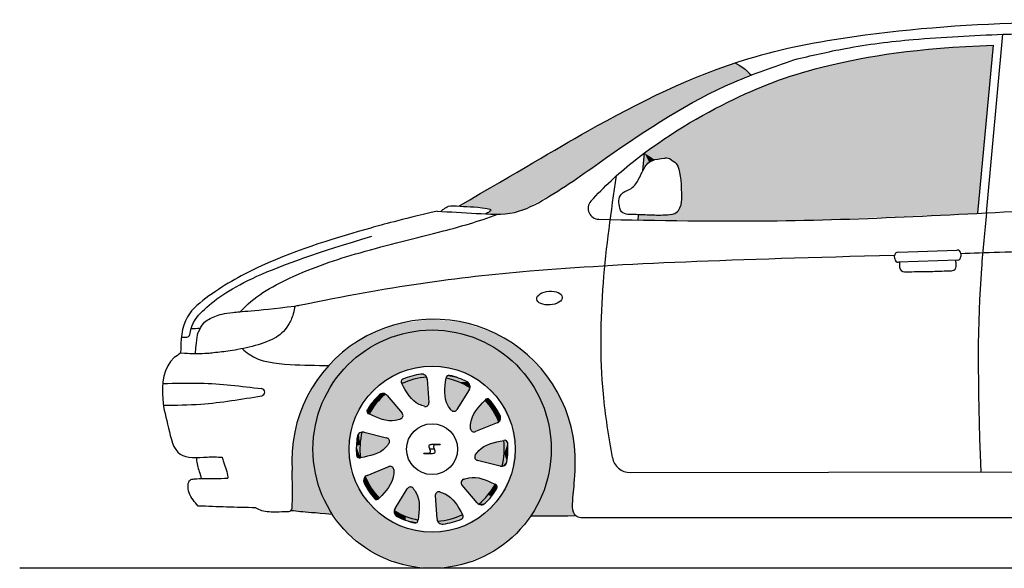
# Model space of a CAD drawing. Header units: millimetres. Extents: x 115.27 to 120.25, y 110.52 to 112.04.
# Tile 1 of 2: x 115.27 to 117.99, y 110.52 to 112.04. Entities that reach past the tile are written whole.
import ezdxf

# ---------------------------------------------------------------- set-up
doc = ezdxf.new("R2010")
doc.units = ezdxf.units.MM
doc.layers.add('HATCH', color=7, linetype='Continuous')

# ---------------------------------------------------------------- blocks, each defined once
blk = doc.blocks.new('*U44')
at = {"layer": 'HATCH', "linetype": 'Continuous'}
for points in [[(116.4162, 110.7243), (116.4225, 110.6531), (116.4199, 110.7321)], [(116.4211, 110.658), (116.4216, 110.6555), (116.4162, 110.7243)], [(116.4225, 110.6531), (116.4162, 110.7243), (116.4216, 110.6555)], [(116.4199, 110.7321), (116.4578, 110.659), (116.4284, 110.734)], [(116.4578, 110.659), (116.4199, 110.7321), (116.4225, 110.6531)], [(116.4914, 110.6712), (116.4284, 110.734), (116.4578, 110.659)], [(116.4284, 110.734), (116.4914, 110.6712), (116.4491, 110.7254)], [(116.4658, 110.711), (116.4491, 110.7254), (116.4914, 110.6712)]]:
    blk.add_solid(points, dxfattribs=at)
blk = doc.blocks.new('*U45')
at = {"layer": 'HATCH', "color": 252, "linetype": 'Continuous'}
for points in [[(116.4578, 110.659), (116.4225, 110.6531), (116.4883, 110.6588)], [(116.4883, 110.6588), (116.4225, 110.6531), (116.4637, 110.6502)], [(116.4915, 110.6711), (116.4578, 110.659), (116.4929, 110.6641)], [(116.4929, 110.6641), (116.4578, 110.659), (116.4883, 110.6588)], [(116.4225, 110.6531), (116.429, 110.6464), (116.4637, 110.6502)], [(116.4637, 110.6502), (116.429, 110.6464), (116.4382, 110.6448)]]:
    blk.add_solid(points, dxfattribs=at)
blk = doc.blocks.new('*U46')
at = {"layer": 'HATCH', "linetype": 'Continuous'}
for points in [[(116.4882, 110.7619), (116.5343, 110.7018), (116.4941, 110.7689)], [(116.4941, 110.7689), (116.5368, 110.7001), (116.5159, 110.7743)], [(116.5368, 110.7001), (116.4941, 110.7689), (116.5343, 110.7018)], [(116.5159, 110.7743), (116.5619, 110.7256), (116.5378, 110.7724)], [(116.5619, 110.7256), (116.5159, 110.7743), (116.5368, 110.7001)], [(116.582, 110.7552), (116.5378, 110.7724), (116.5619, 110.7256)], [(116.5343, 110.7018), (116.4882, 110.7619), (116.5321, 110.7041)], [(116.4907, 110.7531), (116.5321, 110.7041), (116.4882, 110.7619)]]:
    blk.add_solid(points, dxfattribs=at)
blk = doc.blocks.new('*U47')
at = {"layer": 'HATCH', "color": 252, "linetype": 'Continuous'}
for points in [[(116.5821, 110.7552), (116.5619, 110.7256), (116.5873, 110.7504)], [(116.5873, 110.7504), (116.5619, 110.7256), (116.5867, 110.7433)], [(116.5867, 110.7433), (116.5619, 110.7256), (116.5718, 110.722)], [(116.5619, 110.7256), (116.5368, 110.7001), (116.5718, 110.722)], [(116.5718, 110.722), (116.5368, 110.7001), (116.5544, 110.7026)], [(116.5544, 110.7026), (116.5368, 110.7001), (116.546, 110.6985)]]:
    blk.add_solid(points, dxfattribs=at)
blk = doc.blocks.new('*U48')
at = {"layer": 'HATCH', "linetype": 'Continuous'}
for points in [[(116.6058, 110.8764), (116.56, 110.8644), (116.607, 110.8407)], [(116.5266, 110.8359), (116.6017, 110.8053), (116.5412, 110.853)], [(116.5412, 110.853), (116.607, 110.8407), (116.56, 110.8644)], [(116.607, 110.8407), (116.5412, 110.853), (116.6017, 110.8053)], [(116.526, 110.8267), (116.5986, 110.8052), (116.5266, 110.8359)], [(116.5986, 110.8052), (116.526, 110.8267), (116.5956, 110.8057)], [(116.5332, 110.8211), (116.5956, 110.8057), (116.526, 110.8267)], [(116.6017, 110.8053), (116.5266, 110.8359), (116.5986, 110.8052)]]:
    blk.add_solid(points, dxfattribs=at)
blk = doc.blocks.new('*U49')
at = {"layer": 'HATCH', "color": 252, "linetype": 'Continuous'}
for points in [[(116.6059, 110.8765), (116.607, 110.8407), (116.613, 110.8757)], [(116.613, 110.8757), (116.607, 110.8407), (116.6167, 110.8696)], [(116.6167, 110.8696), (116.607, 110.8407), (116.6172, 110.8436)], [(116.607, 110.8407), (116.6017, 110.8053), (116.6145, 110.8177)], [(116.6145, 110.8177), (116.6017, 110.8053), (116.6101, 110.8094)], [(116.6172, 110.8436), (116.607, 110.8407), (116.6145, 110.8177)]]:
    blk.add_solid(points, dxfattribs=at)
blk = doc.blocks.new('*U50')
at = {"layer": 'HATCH', "linetype": 'Continuous'}
for points in [[(116.5539, 110.9885), (116.5239, 110.9518), (116.5759, 110.9603)], [(116.5154, 110.9315), (116.5759, 110.9603), (116.5239, 110.9518)], [(116.5759, 110.9603), (116.5154, 110.9315), (116.5924, 110.9286)], [(116.5137, 110.9092), (116.5924, 110.9286), (116.5154, 110.9315)], [(116.5924, 110.9286), (116.5137, 110.9092), (116.5899, 110.9267)], [(116.5185, 110.9014), (116.5899, 110.9267), (116.5137, 110.9092)], [(116.5899, 110.9267), (116.5185, 110.9014), (116.5871, 110.9253)], [(116.5277, 110.901), (116.5871, 110.9253), (116.5185, 110.9014)]]:
    blk.add_solid(points, dxfattribs=at)
blk = doc.blocks.new('*U51')
at = {"layer": 'HATCH', "color": 252, "linetype": 'Continuous'}
for points in [[(116.5601, 110.9921), (116.5539, 110.9886), (116.5667, 110.9894)], [(116.5667, 110.9894), (116.5539, 110.9886), (116.5824, 110.9686)], [(116.5539, 110.9886), (116.5759, 110.9603), (116.5824, 110.9686)], [(116.5824, 110.9686), (116.5759, 110.9603), (116.5954, 110.9461)], [(116.5759, 110.9603), (116.5924, 110.9286), (116.5954, 110.9461)], [(116.5954, 110.9461), (116.5924, 110.9286), (116.5967, 110.9368)]]:
    blk.add_solid(points, dxfattribs=at)
blk = doc.blocks.new('*U52')
at = {"layer": 'HATCH', "linetype": 'Continuous'}
for points in [[(116.446, 111.0487), (116.4433, 111.0014), (116.4803, 111.0388)], [(116.4483, 110.9799), (116.4803, 111.0388), (116.4433, 111.0014)], [(116.4803, 111.0388), (116.4483, 110.9799), (116.5123, 111.0228)], [(116.4601, 110.9608), (116.5123, 111.0228), (116.4483, 110.9799)], [(116.5123, 111.0228), (116.4601, 110.9608), (116.5115, 111.0198)], [(116.4686, 110.9574), (116.5115, 111.0198), (116.4601, 110.9608)], [(116.5115, 111.0198), (116.4686, 110.9574), (116.51, 111.0171)], [(116.4762, 110.9625), (116.51, 111.0171), (116.4686, 110.9574)]]:
    blk.add_solid(points, dxfattribs=at)
blk = doc.blocks.new('*U53')
at = {"layer": 'HATCH', "color": 252, "linetype": 'Continuous'}
for points in [[(116.4489, 111.0553), (116.446, 111.0488), (116.4807, 111.0493)], [(116.4807, 111.0493), (116.446, 111.0488), (116.5045, 111.0387)], [(116.446, 111.0488), (116.4803, 111.0388), (116.5045, 111.0387)], [(116.4558, 111.0569), (116.4489, 111.0553), (116.4807, 111.0493)], [(116.4803, 111.0388), (116.5123, 111.0228), (116.5045, 111.0387)], [(116.5045, 111.0387), (116.5123, 111.0228), (116.511, 111.032)]]:
    blk.add_solid(points, dxfattribs=at)
blk = doc.blocks.new('*U54')
at = {"layer": 'HATCH', "linetype": 'Continuous'}
for points in [[(116.3233, 111.0339), (116.3489, 110.9941), (116.3569, 111.0461)], [(116.3656, 110.9797), (116.3569, 111.0461), (116.3489, 110.9941)], [(116.3569, 111.0461), (116.3656, 110.9797), (116.3922, 111.052)], [(116.3864, 110.9711), (116.3922, 111.052), (116.3656, 110.9797)], [(116.3922, 111.052), (116.3864, 110.9711), (116.3933, 111.0491)], [(116.3953, 110.9733), (116.3933, 111.0491), (116.3864, 110.9711)], [(116.3933, 111.0491), (116.3953, 110.9733), (116.3937, 111.046)], [(116.3984, 110.9819), (116.3937, 111.046), (116.3953, 110.9733)]]:
    blk.add_solid(points, dxfattribs=at)
blk = doc.blocks.new('*U55')
at = {"layer": 'HATCH', "color": 252, "linetype": 'Continuous'}
for points in [[(116.3265, 111.0463), (116.3218, 111.041), (116.3569, 111.0461)], [(116.3569, 111.0461), (116.3218, 111.041), (116.3233, 111.034)], [(116.3511, 111.0549), (116.3265, 111.0463), (116.3922, 111.052)], [(116.3922, 111.052), (116.3265, 111.0463), (116.3569, 111.0461)], [(116.3765, 111.0603), (116.3511, 111.0549), (116.3857, 111.0587)], [(116.3857, 111.0587), (116.3511, 111.0549), (116.3922, 111.052)]]:
    blk.add_solid(points, dxfattribs=at)
blk = doc.blocks.new('*U56')
at = {"layer": 'HATCH', "linetype": 'Continuous'}
for points in [[(116.2528, 110.9795), (116.2989, 110.9308), (116.2779, 111.005)], [(116.3207, 110.9361), (116.2779, 111.005), (116.2989, 110.9308)], [(116.2779, 111.005), (116.3207, 110.9361), (116.2805, 111.0033)], [(116.3266, 110.9432), (116.2805, 111.0033), (116.3207, 110.9361)], [(116.2805, 111.0033), (116.3266, 110.9432), (116.2826, 111.001)], [(116.3241, 110.952), (116.2826, 111.001), (116.3266, 110.9432)], [(116.2328, 110.9499), (116.2769, 110.9327), (116.2528, 110.9795)], [(116.2989, 110.9308), (116.2528, 110.9795), (116.2769, 110.9327)]]:
    blk.add_solid(points, dxfattribs=at)
blk = doc.blocks.new('*U57')
at = {"layer": 'HATCH', "color": 252, "linetype": 'Continuous'}
for points in [[(116.2429, 110.9831), (116.228, 110.9618), (116.2528, 110.9795)], [(116.2603, 111.0025), (116.2429, 110.9831), (116.2528, 110.9795)], [(116.2779, 111.005), (116.2603, 111.0025), (116.2528, 110.9795)], [(116.2687, 111.0066), (116.2603, 111.0025), (116.2779, 111.005)], [(116.228, 110.9618), (116.2274, 110.9547), (116.2327, 110.9499)], [(116.2528, 110.9795), (116.228, 110.9618), (116.2327, 110.9499)]]:
    blk.add_solid(points, dxfattribs=at)
blk = doc.blocks.new('*U58')
at = {"layer": 'HATCH', "linetype": 'Continuous'}
for points in [[(116.2077, 110.8644), (116.2736, 110.8521), (116.213, 110.8998)], [(116.213, 110.8998), (116.2881, 110.8692), (116.2161, 110.8999)], [(116.2881, 110.8692), (116.213, 110.8998), (116.2736, 110.8521)], [(116.2887, 110.8784), (116.2161, 110.8999), (116.2881, 110.8692)], [(116.2161, 110.8999), (116.2887, 110.8784), (116.2192, 110.8994)], [(116.2815, 110.884), (116.2192, 110.8994), (116.2887, 110.8784)], [(116.2089, 110.8287), (116.2547, 110.8407), (116.2077, 110.8644)], [(116.2736, 110.8521), (116.2077, 110.8644), (116.2547, 110.8407)]]:
    blk.add_solid(points, dxfattribs=at)
blk = doc.blocks.new('*U59')
at = {"layer": 'HATCH', "color": 252, "linetype": 'Continuous'}
for points in [[(116.213, 110.8998), (116.2046, 110.8957), (116.2077, 110.8644)], [(116.2003, 110.8874), (116.1976, 110.8615), (116.2077, 110.8644)], [(116.2046, 110.8957), (116.2003, 110.8874), (116.2077, 110.8644)], [(116.2077, 110.8644), (116.1976, 110.8615), (116.2088, 110.8286)], [(116.1976, 110.8615), (116.1981, 110.8355), (116.2088, 110.8286)], [(116.1981, 110.8355), (116.2017, 110.8294), (116.2088, 110.8286)]]:
    blk.add_solid(points, dxfattribs=at)
blk = doc.blocks.new('*U60')
at = {"layer": 'HATCH', "linetype": 'Continuous'}
for points in [[(116.3011, 110.7959), (116.2224, 110.7765), (116.2994, 110.7735)], [(116.2224, 110.7765), (116.3011, 110.7959), (116.2248, 110.7784)], [(116.2962, 110.8037), (116.2248, 110.7784), (116.3011, 110.7959)], [(116.2248, 110.7784), (116.2962, 110.8037), (116.2276, 110.7798)], [(116.2871, 110.8041), (116.2276, 110.7798), (116.2962, 110.8037)], [(116.2389, 110.7448), (116.2994, 110.7735), (116.2224, 110.7765)], [(116.2994, 110.7735), (116.2389, 110.7448), (116.2908, 110.7532)], [(116.2608, 110.7166), (116.2908, 110.7532), (116.2389, 110.7448)]]:
    blk.add_solid(points, dxfattribs=at)
blk = doc.blocks.new('*U61')
at = {"layer": 'HATCH', "color": 252, "linetype": 'Continuous'}
for points in [[(116.2224, 110.7765), (116.218, 110.7683), (116.2389, 110.7448)], [(116.218, 110.7683), (116.2193, 110.759), (116.2389, 110.7448)], [(116.2193, 110.759), (116.2324, 110.7365), (116.2389, 110.7448)], [(116.2389, 110.7448), (116.2324, 110.7365), (116.2608, 110.7165)], [(116.2324, 110.7365), (116.2481, 110.7157), (116.2608, 110.7165)], [(116.2608, 110.7165), (116.2481, 110.7157), (116.2546, 110.7129)]]:
    blk.add_solid(points, dxfattribs=at)
blk = doc.blocks.new('*U62')
at = {"layer": 'HATCH', "linetype": 'Continuous'}
for points in [[(116.3547, 110.7443), (116.3024, 110.6823), (116.3664, 110.7252)], [(116.3024, 110.6823), (116.3547, 110.7443), (116.3032, 110.6853)], [(116.3462, 110.7477), (116.3032, 110.6853), (116.3547, 110.7443)], [(116.3032, 110.6853), (116.3462, 110.7477), (116.3047, 110.688)], [(116.3385, 110.7426), (116.3047, 110.688), (116.3462, 110.7477)], [(116.3344, 110.6663), (116.3664, 110.7252), (116.3024, 110.6823)], [(116.3664, 110.7252), (116.3344, 110.6663), (116.3714, 110.7037)], [(116.3688, 110.6564), (116.3714, 110.7037), (116.3344, 110.6663)]]:
    blk.add_solid(points, dxfattribs=at)
blk = doc.blocks.new('*U63')
at = {"layer": 'HATCH', "color": 252, "linetype": 'Continuous'}
for points in [[(116.3024, 110.6823), (116.3037, 110.6731), (116.3344, 110.6663)], [(116.3037, 110.6731), (116.3102, 110.6664), (116.3344, 110.6663)], [(116.3102, 110.6664), (116.334, 110.6558), (116.3344, 110.6663)], [(116.3344, 110.6663), (116.334, 110.6558), (116.3688, 110.6563)], [(116.3688, 110.6563), (116.334, 110.6558), (116.3658, 110.6498)], [(116.334, 110.6558), (116.3589, 110.6482), (116.3658, 110.6498)]]:
    blk.add_solid(points, dxfattribs=at)
blk = doc.blocks.new('*U68')
at = {"layer": 'HATCH', "color": 251, "linetype": 'Continuous'}
for points in [[(116.3141, 111.1999), (116.2295, 111.1675), (116.4074, 111.1825)], [(116.4039, 111.2121), (116.3141, 111.1999), (116.4941, 111.2034)], [(116.4941, 111.2034), (116.3141, 111.1999), (116.4074, 111.1825)], [(116.4941, 111.2034), (116.4074, 111.1825), (116.5799, 111.1742)], [(116.4074, 111.1825), (116.2295, 111.1675), (116.322, 111.1713)], [(116.4074, 111.1825), (116.4928, 111.1713), (116.5799, 111.1742)], [(116.5799, 111.1742), (116.4928, 111.1713), (116.6567, 111.1262)], [(116.2295, 111.1675), (116.1545, 111.1165), (116.2424, 111.1383)], [(116.322, 111.1713), (116.2295, 111.1675), (116.2424, 111.1383)], [(116.4928, 111.1713), (116.5724, 111.1383), (116.6567, 111.1262)], [(116.2424, 111.1383), (116.1545, 111.1165), (116.174, 111.0859)], [(116.5724, 111.1383), (116.6407, 111.0859), (116.6567, 111.1262)], [(116.6567, 111.1262), (116.6407, 111.0859), (116.7205, 111.0618)], [(116.1545, 111.1165), (116.0933, 111.0497), (116.174, 111.0859)], [(116.174, 111.0859), (116.0933, 111.0497), (116.1216, 111.0175)], [(116.6407, 111.0859), (116.6932, 111.0175), (116.7205, 111.0618)], [(116.0933, 111.0497), (116.049, 110.9707), (116.1216, 111.0175)], [(116.7205, 111.0618), (116.6932, 111.0175), (116.7678, 110.9845)], [(116.1216, 111.0175), (116.049, 110.9707), (116.0886, 110.938)], [(116.6932, 111.0175), (116.7261, 110.938), (116.7678, 110.9845)], [(116.7678, 110.9845), (116.7261, 110.938), (116.7961, 110.8984)], [(116.049, 110.9707), (116.024, 110.8835), (116.0886, 110.938)], [(116.0886, 110.938), (116.024, 110.8835), (116.0774, 110.8525)], [(116.7261, 110.938), (116.7374, 110.8525), (116.7961, 110.8984)], [(116.024, 110.8835), (116.0196, 110.793), (116.0774, 110.8525)], [(116.7961, 110.8984), (116.7374, 110.8525), (116.804, 110.8081)], [(116.0774, 110.8525), (116.0196, 110.793), (116.091, 110.7588)], [(116.7374, 110.8525), (116.7229, 110.7557), (116.804, 110.8081)], [(116.0196, 110.793), (116.0206, 110.741), (116.091, 110.7588)], [(116.804, 110.8081), (116.7229, 110.7557), (116.8025, 110.7792)], [(116.8025, 110.7792), (116.7229, 110.7557), (116.8011, 110.7575)], [(116.0206, 110.741), (116.0169, 110.6829), (116.1306, 110.6728)], [(116.091, 110.7588), (116.0206, 110.741), (116.1306, 110.6728)], [(116.7229, 110.7557), (116.6806, 110.6675), (116.7981, 110.7244)], [(116.8011, 110.7575), (116.7229, 110.7557), (116.7981, 110.7244)], [(116.7981, 110.7244), (116.6806, 110.6675), (116.7966, 110.6927)], [(116.0169, 110.6829), (116.0568, 110.679), (116.1046, 110.675)], [(116.0169, 110.6829), (116.1046, 110.675), (116.1306, 110.6728)], [(116.7966, 110.6927), (116.6806, 110.6675), (116.8041, 110.6691)], [(116.0568, 110.679), (116.0845, 110.6766), (116.1046, 110.675)], [(116.8041, 110.6691), (116.6806, 110.6675), (116.7639, 110.6678)], [(116.7639, 110.6678), (116.6806, 110.6675), (116.7305, 110.6676)]]:
    blk.add_solid(points, dxfattribs=at)
blk = doc.blocks.new('*U137')
at = {"layer": 'HATCH', "linetype": 'Continuous'}
for points in [[(116.4074, 111.1825), (116.322, 111.1713), (116.4928, 111.1713)], [(116.4928, 111.1713), (116.2424, 111.1383), (116.5724, 111.1383)], [(116.322, 111.1713), (116.2424, 111.1383), (116.4928, 111.1713)], [(116.5724, 111.1383), (116.174, 111.0859), (116.6407, 111.0859)], [(116.2424, 111.1383), (116.174, 111.0859), (116.5724, 111.1383)], [(116.174, 111.0859), (116.1216, 111.0175), (116.3363, 111.0713)], [(116.3363, 111.0713), (116.1216, 111.0175), (116.2722, 111.0386)], [(116.174, 111.0859), (116.4074, 111.0825), (116.6407, 111.0859)], [(116.174, 111.0859), (116.3363, 111.0713), (116.4074, 111.0825)], [(116.6407, 111.0859), (116.4074, 111.0825), (116.4784, 111.0713)], [(116.6407, 111.0859), (116.4784, 111.0713), (116.6932, 111.0175)], [(116.4784, 111.0713), (116.5426, 111.0386), (116.6932, 111.0175)], [(116.2722, 111.0386), (116.1216, 111.0175), (116.2213, 110.9877)], [(116.5426, 111.0386), (116.5934, 110.9877), (116.6932, 111.0175)], [(116.1216, 111.0175), (116.0886, 110.938), (116.2213, 110.9877)], [(116.6932, 111.0175), (116.5934, 110.9877), (116.7261, 110.938)], [(116.2213, 110.9877), (116.0886, 110.938), (116.1886, 110.9236)], [(116.5934, 110.9877), (116.6261, 110.9236), (116.7261, 110.938)], [(116.0886, 110.938), (116.0774, 110.8525), (116.1886, 110.9236)], [(116.7261, 110.938), (116.6261, 110.9236), (116.7374, 110.8525)], [(116.1886, 110.9236), (116.0774, 110.8525), (116.1774, 110.8525)], [(116.6261, 110.9236), (116.6374, 110.8525), (116.7374, 110.8525)], [(116.0774, 110.8525), (116.0886, 110.7671), (116.1774, 110.8525)], [(116.1774, 110.8525), (116.0886, 110.7671), (116.1886, 110.7815)], [(116.7374, 110.8525), (116.6261, 110.7815), (116.7261, 110.7671)], [(116.6374, 110.8525), (116.6261, 110.7815), (116.7374, 110.8525)], [(116.1886, 110.7815), (116.0886, 110.7671), (116.2213, 110.7174)], [(116.0886, 110.7671), (116.1216, 110.6875), (116.2213, 110.7174)], [(116.6261, 110.7815), (116.5934, 110.7174), (116.7261, 110.7671)], [(116.7261, 110.7671), (116.5934, 110.7174), (116.6932, 110.6875)], [(116.2213, 110.7174), (116.1216, 110.6875), (116.2722, 110.6665)], [(116.5934, 110.7174), (116.5426, 110.6665), (116.6932, 110.6875)], [(116.1216, 110.6875), (116.174, 110.6192), (116.2722, 110.6665)], [(116.6932, 110.6875), (116.5426, 110.6665), (116.6407, 110.6192)], [(116.2722, 110.6665), (116.174, 110.6192), (116.3363, 110.6338)], [(116.5426, 110.6665), (116.4784, 110.6338), (116.6407, 110.6192)], [(116.3363, 110.6338), (116.174, 110.6192), (116.4074, 110.6225)], [(116.4784, 110.6338), (116.4074, 110.6225), (116.6407, 110.6192)], [(116.4074, 110.6225), (116.174, 110.6192), (116.6407, 110.6192)], [(116.174, 110.6192), (116.2424, 110.5668), (116.6407, 110.6192)], [(116.6407, 110.6192), (116.2424, 110.5668), (116.5724, 110.5668)], [(116.2424, 110.5668), (116.322, 110.5338), (116.5724, 110.5668)], [(116.5724, 110.5668), (116.322, 110.5338), (116.4928, 110.5338)], [(116.322, 110.5338), (116.4074, 110.5225), (116.4928, 110.5338)]]:
    blk.add_solid(points, dxfattribs=at)
blk = doc.blocks.new('*U138')
at = {"layer": 'HATCH', "linetype": 'Continuous'}
for points in [[(117.2459, 111.922), (117.0614, 111.8485), (117.2545, 111.9177)], [(117.2545, 111.9177), (117.0614, 111.8485), (117.259, 111.9151)], [(117.259, 111.9151), (117.0614, 111.8485), (117.2684, 111.9089)], [(117.2684, 111.9089), (117.0614, 111.8485), (117.2916, 111.8884)], [(117.2916, 111.8884), (117.0614, 111.8485), (117.1954, 111.8466)], [(117.0614, 111.8485), (116.8855, 111.7595), (117.1954, 111.8466)], [(117.1954, 111.8466), (116.8855, 111.7595), (117.1025, 111.7974)], [(117.1025, 111.7974), (116.8855, 111.7595), (116.9249, 111.684)], [(116.8855, 111.7595), (116.7125, 111.6609), (116.9249, 111.684)], [(116.9249, 111.684), (116.7125, 111.6609), (116.7521, 111.5652)], [(116.7125, 111.6609), (116.6638, 111.6322), (116.7521, 111.5652)], [(116.6638, 111.6322), (116.6099, 111.6005), (116.7521, 111.5652)], [(116.6099, 111.6005), (116.5496, 111.5652), (116.7521, 111.5652)], [(116.7521, 111.5652), (116.4814, 111.5254), (116.53, 111.5228)], [(116.5496, 111.5652), (116.4814, 111.5254), (116.7521, 111.5652)], [(116.7521, 111.5652), (116.53, 111.5228), (116.6588, 111.5152)], [(116.53, 111.5228), (116.5622, 111.5185), (116.6588, 111.5152)], [(116.568, 111.5117), (116.5554, 111.504), (116.6082, 111.5041)], [(116.5622, 111.5185), (116.5694, 111.5162), (116.6588, 111.5152)], [(116.5694, 111.5162), (116.568, 111.5117), (116.6588, 111.5152)], [(116.6588, 111.5152), (116.568, 111.5117), (116.6082, 111.5041)]]:
    blk.add_solid(points, dxfattribs=at)
blk = doc.blocks.new('*U142')
at = {"layer": 'HATCH', "linetype": 'Continuous'}
for points in [[(117.8523, 111.9657), (117.7563, 111.9574), (117.919, 111.5057)], [(117.9625, 111.9715), (117.8523, 111.9657), (117.919, 111.5057)], [(117.6725, 111.9469), (117.5993, 111.9349), (117.919, 111.5057)], [(117.7563, 111.9574), (117.6725, 111.9469), (117.919, 111.5057)], [(117.5347, 111.9216), (117.4769, 111.9076), (117.919, 111.5057)], [(117.5993, 111.9349), (117.5347, 111.9216), (117.919, 111.5057)], [(117.4769, 111.9076), (117.3755, 111.877), (117.919, 111.5057)], [(117.3755, 111.877), (117.2836, 111.8404), (117.919, 111.5057)], [(117.2836, 111.8404), (117.1901, 111.7947), (117.919, 111.5057)], [(117.1901, 111.7947), (117.0925, 111.7388), (117.919, 111.5057)], [(117.0925, 111.7388), (116.9954, 111.6726), (117.058, 111.658)], [(117.0925, 111.7388), (117.058, 111.658), (117.919, 111.5057)], [(116.9954, 111.6726), (116.9908, 111.6235), (117.0084, 111.647)], [(116.9954, 111.6726), (117.046, 111.6571), (117.058, 111.658)], [(116.9954, 111.6726), (117.0242, 111.6541), (117.046, 111.6571)], [(116.9954, 111.6726), (117.0084, 111.647), (117.0242, 111.6541)], [(117.058, 111.658), (117.0693, 111.6541), (117.919, 111.5057)], [(117.0693, 111.6541), (117.0794, 111.6475), (117.919, 111.5057)], [(117.0794, 111.6475), (117.0837, 111.6429), (117.919, 111.5057)], [(117.0837, 111.6429), (117.0891, 111.6322), (117.919, 111.5057)], [(117.0891, 111.6322), (117.0953, 111.6034), (117.919, 111.5057)], [(117.0953, 111.6034), (117.0976, 111.5679), (117.919, 111.5057)], [(117.0976, 111.5679), (117.0952, 111.5255), (117.919, 111.5057)], [(116.9794, 111.5017), (116.978, 111.487), (117.0177, 111.5003)], [(117.0177, 111.5003), (116.978, 111.487), (117.0389, 111.4999)], [(117.0389, 111.4999), (116.978, 111.487), (117.4487, 111.4866)], [(117.0511, 111.5002), (117.0389, 111.4999), (117.4487, 111.4866)], [(117.0583, 111.5006), (117.0511, 111.5002), (117.4487, 111.4866)], [(117.0714, 111.5027), (117.0583, 111.5006), (117.4487, 111.4866)], [(117.0835, 111.5078), (117.0714, 111.5027), (117.919, 111.5057)], [(117.919, 111.5057), (117.0714, 111.5027), (117.4487, 111.4866)], [(117.0952, 111.5255), (117.0835, 111.5078), (117.919, 111.5057)]]:
    blk.add_solid(points, dxfattribs=at)

msp = doc.modelspace()

# ---------------------------------------------------------------- linework, layer by layer
for p, q in [((117.9431, 111.507), (117.9882, 112.0015)), ((117.919, 111.5057), (117.9625, 111.9715)), ((116.9908, 111.6235), (116.9954, 111.6732)), ((116.978, 111.487), (116.9794, 111.5017)), ((117.6979, 111.3982), (117.861, 111.404)), ((117.8713, 111.3943), (117.8716, 111.3861)), ((117.6885, 111.3796), (117.6882, 111.3878)), ((117.862, 111.3758), (117.6989, 111.37)), ((116.3937, 111.046), (116.3984, 110.9819)), ((116.51, 111.0171), (116.4762, 110.9625)), ((116.2826, 111.001), (116.3241, 110.952)), ((116.5871, 110.9253), (116.5277, 110.901)), ((116.2192, 110.8994), (116.2815, 110.884)), ((116.5956, 110.8057), (116.5332, 110.8211)), ((116.2276, 110.7798), (116.2871, 110.8041)), ((116.9561, 110.7878), (118.7802, 110.7915)), ((116.3047, 110.688), (116.3385, 110.7426)), ((116.5321, 110.7041), (116.4907, 110.7531)), ((116.421, 110.6591), (116.4163, 110.7231)), ((118.7704, 110.6625), (116.8195, 110.6625))]:
    msp.add_line(p, q)
at = {"color": 7}
for p, q in [((116.4008, 110.8534), (116.4134, 110.8534)), ((116.4137, 110.8525), (116.401, 110.8525)), ((116.4297, 110.865), (116.4056, 110.865)), ((116.4297, 110.8643), (116.4186, 110.8643)), ((116.4297, 110.865), (116.4297, 110.8643)), ((116.3847, 110.8409), (116.3847, 110.8416)), ((116.3847, 110.8416), (116.3959, 110.8416)), ((116.3847, 110.8409), (116.4088, 110.8409))]:
    msp.add_line(p, q, dxfattribs=at)
at = {"color": 250}
msp.add_line((120.254, 110.5225), (115.2652, 110.5225), dxfattribs=at)
for radius in [0.33, 0.23, 0.0705]:
    msp.add_circle((116.4074, 110.8525), radius)
for centre, radius, start, end in [((117.0542, 111.6282), 0.03, 59.8612, 93.9868), ((116.8696, 111.519), 0.03, 138.3457, 268.9405), ((117.0659, 111.5321), 0.03, 280.4898, 347.2671), ((117.6982, 111.3882), 0.01, 92.0293, 182.0293), ((117.8613, 111.394), 0.01, 2.0293, 92.0293), ((117.6985, 111.38), 0.01, 182.0293, 272.0293), ((117.8616, 111.3858), 0.01, 272.0293, 2.0293), ((116.4114, 110.8195), 0.3927, 358.3338, 183.865), ((116.3295, 111.0389), 0.008, 112.6612, 218.9522), ((116.4074, 110.8525), 0.2, 94.3378, 114.8694), ((116.4074, 110.8525), 0.21, 98.4417, 112.6612), ((116.3787, 111.0454), 0.015, 2.1521, 98.4417), ((116.454, 111.0491), 0.008, 76.6612, 182.9522), ((116.4074, 110.8525), 0.2, 58.3378, 78.8694), ((116.4074, 110.8525), 0.21, 62.4417, 76.6612), ((116.4976, 111.0254), 0.015, 326.1521, 62.4417), ((115.9338, 111.0102), 0.01, 279.7422, 82.9209), ((116.4074, 110.8525), 0.21, 134.4417, 148.6612), ((116.4074, 110.8525), 0.2, 130.3378, 150.8694), ((116.2708, 110.9918), 0.015, 38.1521, 134.4417), ((116.3887, 110.9806), 0.0098, 256.0584, 7.6495), ((116.5606, 110.9842), 0.008, 40.6612, 146.9522), ((116.4074, 110.8525), 0.2, 22.3378, 42.8694), ((116.4074, 110.8525), 0.21, 26.4417, 40.6612), ((116.2348, 110.9576), 0.008, 148.6612, 254.9522), ((116.4676, 110.9671), 0.0098, 220.0584, 331.6495), ((116.317, 110.9452), 0.0098, 292.0584, 43.6495), ((116.582, 110.9394), 0.015, 290.1521, 26.4417), ((116.2151, 110.8849), 0.015, 74.1521, 170.4417), ((116.4074, 110.8525), 0.2, 166.3378, 186.8694), ((116.5234, 110.9099), 0.0098, 184.0584, 295.6495), ((116.4074, 110.8525), 0.21, 170.4417, 184.6612), ((116.2798, 110.8744), 0.0098, 328.0584, 79.6495), ((116.4074, 110.8525), 0.2, 346.3378, 6.8694), ((116.6087, 110.869), 0.008, 4.6612, 110.9522), ((116.4074, 110.8525), 0.21, 350.4417, 4.6612), ((116.206, 110.8361), 0.008, 184.6612, 290.9522), ((116.535, 110.8307), 0.0098, 148.0584, 259.6495), ((116.5997, 110.8202), 0.015, 254.1521, 350.4417), ((116.956, 110.8378), 0.05, 190.0058, 270.1155), ((116.2913, 110.7952), 0.0098, 4.0584, 115.6495), ((116.2328, 110.7657), 0.015, 110.1521, 206.4417), ((116.4074, 110.8525), 0.2, 202.3378, 222.8694), ((116.4977, 110.7599), 0.0098, 112.0584, 223.6495), ((116.4074, 110.8525), 0.21, 206.4417, 220.6612), ((116.3472, 110.738), 0.0098, 40.0584, 151.6495), ((116.4074, 110.8525), 0.2, 310.3378, 330.8694), ((116.4074, 110.8525), 0.21, 314.4417, 328.6612), ((116.5799, 110.7475), 0.008, 328.6612, 74.9522), ((116.2541, 110.7209), 0.008, 220.6612, 326.9522), ((116.426, 110.7244), 0.0098, 76.0584, 187.6495), ((116.3172, 110.6797), 0.015, 146.1521, 242.4417), ((116.4074, 110.8525), 0.2, 238.3378, 258.8694), ((116.5439, 110.7133), 0.015, 218.1521, 314.4417), ((116.4074, 110.8525), 0.21, 242.4417, 256.6612), ((116.3608, 110.656), 0.008, 256.6612, 2.9522), ((116.436, 110.6597), 0.015, 182.1521, 278.4417), ((116.4074, 110.8525), 0.2, 274.3378, 294.8694), ((116.4074, 110.8525), 0.21, 278.4417, 292.6612), ((116.4852, 110.6661), 0.008, 292.6612, 38.9522)]:
    msp.add_arc(centre, radius, start, end)
msp.add_ellipse((116.7326, 111.2708), major_axis=(-0.0354, -0.0026), ratio=0.532948)
for points, knots in [([(116.4814, 111.5254), (116.6488, 111.6227), (116.875, 111.7601), (117.217, 111.9319), (117.6416, 112.0129), (118.1354, 112.0441), (118.7278, 112.036), (119.2047, 112.0175), (119.4517, 111.9911), (119.5023, 111.9857)], [11.782258, 11.782258, 11.782258, 11.782258, 46.196918, 95.454285, 125.274392, 175.167133, 243.729541, 302.945604, 318.233586, 318.233586, 318.233586, 318.233586]), ([(117.9882, 112.0015), (118.1039, 112.0052), (118.3877, 112.0073), (118.6204, 111.9984), (118.7464, 111.9951)], [3.2676, 3.2676, 3.2676, 3.2676, 37.976607, 88.537108, 88.537108, 88.537108, 88.537108]), ([(116.8472, 111.5389), (116.8832, 111.5794), (117.0079, 111.6933), (117.2455, 111.832), (117.4785, 111.918), (117.7469, 111.9634), (117.9625, 111.9715)], [1.942081, 1.942081, 1.942081, 1.942081, 12.873797, 37.609921, 60.409295, 83.636997, 83.636997, 83.636997, 83.636997]), ([(117.2459, 111.922), (117.2513, 111.9195), (117.2636, 111.9129), (117.2751, 111.9049), (117.2916, 111.8884)], [7.557203, 7.557203, 7.557203, 7.557203, 8.04105, 11.781151, 11.781151, 11.781151, 11.781151]), ([(116.9272, 111.52), (116.9258, 111.5267), (116.9229, 111.5398), (116.9299, 111.5632), (116.9528, 111.5689), (116.9733, 111.5861), (116.9842, 111.6105), (117.0019, 111.6462), (117.0207, 111.6559), (117.0521, 111.6581)], [0, 0, 0, 0, 1.454855, 2.840691, 4.596605, 6.008217, 8.388761, 10.196091, 12.52228, 12.52228, 12.52228, 12.52228]), ([(117.0693, 111.6541), (117.079, 111.6485), (117.0949, 111.6325), (117.0973, 111.5856), (117.0985, 111.5399), (117.0952, 111.5255)], [1.309021, 1.309021, 1.309021, 1.309021, 2.32139, 7.92523, 9.620396, 9.620396, 9.620396, 9.620396]), ([(116.9068, 110.8291), (116.8964, 110.8878), (116.8715, 111.0478), (116.8753, 111.3111), (116.9034, 111.5112), (116.9181, 111.6099)], [8.400519, 8.400519, 8.400519, 8.400519, 26.262898, 56.969035, 86.884522, 86.884522, 86.884522, 86.884522]), ([(116.869, 111.489), (117.0336, 111.4859), (117.4668, 111.4784), (118.2028, 111.5235), (118.9379, 111.5538), (119.4049, 111.5664), (119.5683, 111.5705)], [2.075213, 2.075213, 2.075213, 2.075213, 51.430916, 132.01763, 223.15151, 272.167931, 272.167931, 272.167931, 272.167931]), ([(116.4312, 111.5109), (116.434, 111.5131), (116.4409, 111.5184), (116.4542, 111.5284), (116.4985, 111.5227), (116.5229, 111.5258), (116.5734, 111.5165), (116.5646, 111.5084), (116.5591, 111.5054), (116.5554, 111.504)], [0.462324, 0.462324, 0.462324, 0.462324, 1.500641, 3.074339, 5.288375, 13.792973, 14.90581, 15.479507, 16.633589, 16.633589, 16.633589, 16.633589]), ([(116.4212, 111.5115), (116.31, 111.4853), (116.1968, 111.4535), (115.9826, 111.3917), (115.8124, 111.2969), (115.7145, 111.2191), (115.7111, 111.1545), (115.7109, 111.1179)], [0, 0, 0, 0, 14.826067, 49.058487, 65.77667, 74.103264, 84.435865, 84.435865, 84.435865, 84.435865]), ([(115.8762, 111.233), (115.9117, 111.2738), (116.0305, 111.341), (116.2159, 111.4024), (116.413, 111.4484), (116.5323, 111.4823), (116.5897, 111.5032)], [7.995142, 7.995142, 7.995142, 7.995142, 23.622682, 44.401625, 68.557197, 83.601132, 83.601132, 83.601132, 83.601132]), ([(117.0714, 111.5027), (117.0607, 111.5007), (117.038, 111.4994), (117.0055, 111.5009), (116.9667, 111.5022), (116.9314, 111.5029), (116.9272, 111.52)], [1.650537, 1.650537, 1.650537, 1.650537, 2.277997, 5.239804, 8.90059, 11.605987, 11.605987, 11.605987, 11.605987]), ([(117.9431, 111.507), (117.9377, 111.4557), (117.9172, 111.2524), (117.9173, 111.0479), (117.9267, 110.7897)], [2.584554, 2.584554, 2.584554, 2.584554, 18.041548, 63.868547, 63.868547, 63.868547, 63.868547]), ([(116.0271, 111.2488), (116.0271, 111.2488), (116.0271, 111.2488), (116.0226, 111.222), (116.0018, 111.1797), (115.9673, 111.1549), (115.9129, 111.1368), (115.8462, 111.1234), (115.8095, 111.1202), (115.7793, 111.1164), (115.7419, 111.1163), (115.7109, 111.1179)], [1.709073, 1.709073, 1.709073, 1.709073, 2.328432, 3.352491, 4.920114, 8.953681, 14.584758, 19.632435, 24.164252, 27.003436, 27.475435, 27.475435, 27.475435, 27.475435]), ([(115.7517, 111.1164), (115.756, 111.1652), (115.7622, 111.1825), (115.7749, 111.206), (115.8058, 111.2211), (115.8438, 111.2328), (115.9105, 111.2346), (116.0271, 111.2488)], [0.172938, 0.172938, 0.172938, 0.172938, 1.90504, 4.778066, 9.167018, 13.849991, 18.292895, 18.292895, 18.292895, 18.292895]), ([(115.713, 111.1627), (115.7172, 111.1626), (115.7244, 111.1629), (115.7361, 111.1623), (115.7372, 111.1758), (115.739, 111.1839), (115.7397, 111.1866)], [1.537154, 1.537154, 1.537154, 1.537154, 1.94616, 3.064054, 4.534, 5.294006, 5.294006, 5.294006, 5.294006]), ([(115.7109, 111.1179), (115.7048, 111.1142), (115.6642, 111.0898), (115.6538, 110.9981), (115.6771, 110.9161), (115.6964, 110.822), (115.7732, 110.8317), (115.8123, 110.8309), (115.8255, 110.8302)], [0, 0, 0, 0, 2.111844, 14.05058, 22.232119, 30.134043, 37.668449, 41.684892, 41.684892, 41.684892, 41.684892]), ([(115.8816, 111.1308), (115.8877, 111.1252), (115.9233, 111.0943), (116.0112, 111.0858), (116.0864, 111.0844), (116.1216, 111.0845)], [1.139734, 1.139734, 1.139734, 1.139734, 3.593271, 15.294888, 25.883583, 25.883583, 25.883583, 25.883583]), ([(115.6613, 111.0339), (115.6961, 111.0352), (115.7876, 111.0379), (115.8786, 111.0271), (115.935, 111.0201)], [1.103572, 1.103572, 1.103572, 1.103572, 11.543381, 28.545338, 28.545338, 28.545338, 28.545338]), ([(115.6634, 110.9739), (115.698, 110.9743), (115.7893, 110.9758), (115.8795, 110.9908), (115.9355, 111.0004)], [1.16899, 1.16899, 1.16899, 1.16899, 11.543381, 28.545338, 28.545338, 28.545338, 28.545338]), ([(115.7538, 110.8294), (115.7557, 110.8174), (115.7591, 110.7994), (115.7645, 110.7838), (115.7681, 110.771)], [2.15796, 2.15796, 2.15796, 2.15796, 5.776717, 7.662863, 7.662863, 7.662863, 7.662863]), ([(115.8255, 110.8302), (115.8269, 110.8258), (115.8329, 110.8075), (115.8403, 110.7883), (115.8418, 110.773), (115.8418, 110.7722)], [0.591403, 0.591403, 0.591403, 0.591403, 1.984328, 6.378943, 6.631015, 6.631015, 6.631015, 6.631015]), ([(116.8195, 110.6625), (116.8139, 110.6634), (116.7927, 110.67), (116.7984, 110.7269), (116.802, 110.7647), (116.804, 110.8081)], [2.147621, 2.147621, 2.147621, 2.147621, 3.902606, 10.027666, 15.527481, 15.527481, 15.527481, 15.527481]), ([(115.7599, 110.6948), (115.7549, 110.7005), (115.7403, 110.717), (115.7277, 110.743), (115.7349, 110.7687), (115.7633, 110.7719), (115.7983, 110.7702), (115.8295, 110.7717), (115.8417, 110.7722), (115.8418, 110.7722)], [0, 0, 0, 0, 2.284522, 6.6306, 8.116942, 9.319365, 14.901313, 18.710835, 18.737864, 18.737864, 18.737864, 18.737864]), ([(115.9188, 110.6899), (115.8919, 110.6907), (115.8389, 110.6922), (115.786, 110.694), (115.7599, 110.6948)], [2.497047, 2.497047, 2.497047, 2.497047, 10.565667, 18.391198, 18.391198, 18.391198, 18.391198]), ([(115.9188, 110.6899), (115.924, 110.6871), (115.9422, 110.6787), (115.9723, 110.6791), (115.9952, 110.6795), (116.0039, 110.6796)], [9.70153, 9.70153, 9.70153, 9.70153, 11.497129, 15.764773, 18.404032, 18.404032, 18.404032, 18.404032]), ([(116.0169, 110.6829), (116.0256, 110.6819), (116.0519, 110.6792), (116.0782, 110.6772), (116.1306, 110.6728)], [6.973328, 6.973328, 6.973328, 6.973328, 9.602369, 14.885754, 14.885754, 14.885754, 14.885754])]:
    msp.add_open_spline(points, degree=3, knots=knots)
for points in [[(117.4094, 111.9309), (117.5521, 111.9622), (117.7397, 111.9869), (117.9882, 112.0015)], [(116.4212, 111.5115), (116.5297, 111.5055), (116.6356, 111.5082), (116.7226, 111.5471), (116.8907, 111.6601), (117.2437, 111.8688), (117.4094, 111.9309)], [(116.4601, 110.9608), (116.4512, 110.9739), (116.446, 111.0487)], [(116.3864, 110.9711), (116.3715, 110.9765), (116.3233, 111.0339)], [(116.5137, 110.9092), (116.5142, 110.925), (116.5539, 110.9885)], [(116.3207, 110.9361), (116.3055, 110.9317), (116.2328, 110.9499)], [(116.5266, 110.8359), (116.5364, 110.8484), (116.6058, 110.8764)], [(116.2881, 110.8692), (116.2784, 110.8567), (116.2089, 110.8287)], [(116.0039, 110.6796), (116.0161, 110.6821), (116.0201, 110.6979), (116.0196, 110.793)], [(116.3011, 110.7959), (116.3006, 110.7801), (116.2608, 110.7166)], [(116.4941, 110.7689), (116.5093, 110.7734), (116.582, 110.7552)], [(116.3547, 110.7443), (116.3635, 110.7312), (116.3688, 110.6564)], [(116.4284, 110.734), (116.4433, 110.7286), (116.4914, 110.6712)]]:
    msp.add_spline(points, degree=3)
at = {"color": 252}
for points, knots in [([(115.7397, 111.1866), (115.7479, 111.2111), (115.8236, 111.2916), (115.9424, 111.3533), (116.2401, 111.4423)], [5.723897, 5.723897, 5.723897, 5.723897, 11.698876, 38.806904, 38.806904, 38.806904, 38.806904]), ([(116.0271, 111.2488), (116.0387, 111.2507), (116.2904, 111.3035), (116.6977, 111.3597), (117.2339, 111.3779), (117.6884, 111.3899)], [41.311868, 41.311868, 41.311868, 41.311868, 41.602273, 128.424623, 236.842892, 236.842892, 236.842892, 236.842892]), ([(117.7015, 111.3701), (117.7014, 111.3605), (117.7013, 111.3422), (117.7417, 111.3448), (117.7813, 111.3432), (117.8206, 111.3468), (117.8579, 111.3454), (117.8592, 111.3644), (117.858, 111.3725), (117.8574, 111.3756)], [0.039449, 0.039449, 0.039449, 0.039449, 1.721153, 3.293889, 7.068987, 10.622019, 12.314343, 13.335451, 14.024174, 14.024174, 14.024174, 14.024174])]:
    msp.add_open_spline(points, degree=3, knots=knots, dxfattribs=at)
msp.add_open_spline([(117.8713, 111.3946), (117.9368, 111.3971), (118.0095, 111.3992), (118.1226, 111.4024)], degree=3, dxfattribs=at)
for points in [[(115.7397, 111.1866), (115.7483, 111.1869), (115.7568, 111.1872), (115.7653, 111.1875)], [(116.6806, 110.6675), (116.7073, 110.6684), (116.7457, 110.6664), (116.8041, 110.6691)]]:
    msp.add_open_spline(points, degree=3)
at = {"color": 7}
for points, knots in [([(116.3959, 110.8416), (116.3974, 110.8417), (116.4005, 110.8419), (116.4038, 110.8448), (116.4028, 110.8484), (116.401, 110.8525)], [0, 0, 0, 0, 5.128584, 10.434119, 17.399271, 17.399271, 17.399271, 17.399271]), ([(116.4056, 110.865), (116.4041, 110.8649), (116.401, 110.8647), (116.3976, 110.8618), (116.3987, 110.858), (116.4008, 110.8534)], [0, 0, 0, 0, 5.128584, 10.434119, 17.765835, 17.765835, 17.765835, 17.765835]), ([(116.4088, 110.8409), (116.4104, 110.841), (116.4135, 110.8412), (116.4168, 110.8442), (116.4157, 110.8479), (116.4137, 110.8525)], [0, 0, 0, 0, 5.128584, 10.434119, 17.765835, 17.765835, 17.765835, 17.765835]), ([(116.4186, 110.8643), (116.4171, 110.8643), (116.4139, 110.8641), (116.4107, 110.8612), (116.4116, 110.8575), (116.4134, 110.8534)], [0, 0, 0, 0, 5.128584, 10.434119, 17.399271, 17.399271, 17.399271, 17.399271])]:
    msp.add_open_spline(points, degree=3, knots=knots, dxfattribs=at)

# ---------------------------------------------------------------- block references
at = {"layer": 'HATCH', "linetype": 'Continuous'}
for name in ['*U142', '*U138', '*U137', '*U54', '*U52', '*U56', '*U50', '*U58', '*U48', '*U60', '*U46', '*U62', '*U44']:
    msp.add_blockref(name, (0, 0), dxfattribs=at)
at = {"layer": 'HATCH', "color": 251, "linetype": 'Continuous'}
msp.add_blockref('*U68', (0, 0), dxfattribs=at)
at = {"layer": 'HATCH', "color": 252, "linetype": 'Continuous'}
for name in ['*U55', '*U53', '*U57', '*U51', '*U59', '*U49', '*U61', '*U47', '*U63', '*U45']:
    msp.add_blockref(name, (0, 0), dxfattribs=at)

doc.saveas('drawing.dxf')
